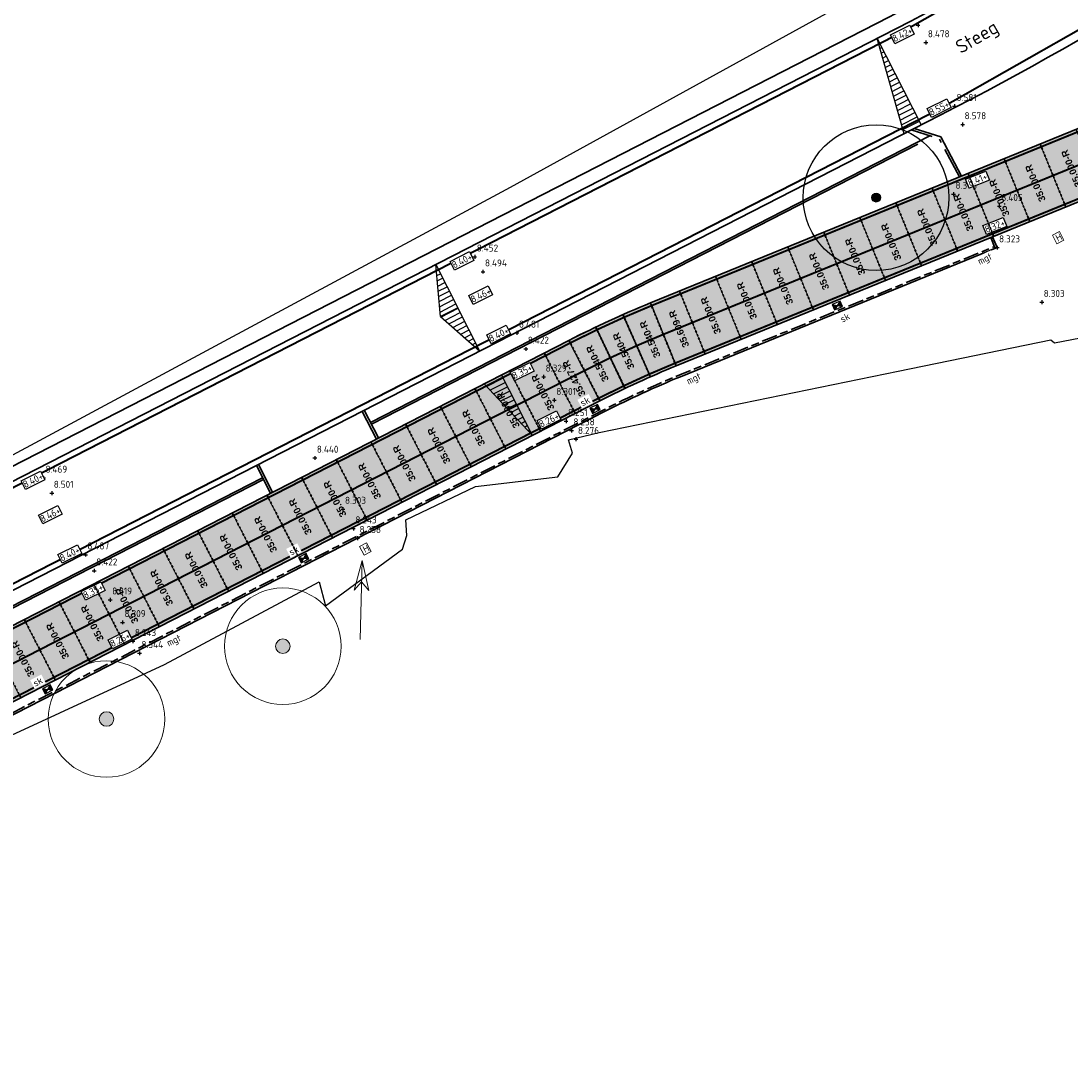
# Model space of a CAD drawing. Header units: metres. Extents: x 158962 to 159595, y 404132 to 404628.
# Tile 10 of 23: x 159289 to 159343, y 404349 to 404403. Entities that reach past the tile are written whole.
import ezdxf
from ezdxf.enums import TextEntityAlignment as Align

# ---------------------------------------------------------------- set-up
doc = ezdxf.new("R2010")
doc.units = ezdxf.units.M
for name, pattern in [('VH-OPSLUITBAND_100X200', [16, 8, -2, 4, -2]), ('VH-OPSLUITBAND_120X250', [26, 16, -4, 2, -4]), ('VW-1-3_STREEP', [4, 1, -3]), ('VW-30-270_STREEP', [3, 0.3, -2.7]), ('VW-5050_STREEP', [1, 0.5, -0.5])]:
    doc.linetypes.add(name, pattern=pattern)
doc.layers.get('Defpoints').update_dxf_attribs({"color": 171})
for name, color, linetype, lineweight in [('B-WE-GR-BOOM-S', 90, 'Continuous', 25), ('B-WE-GR-BOOM-S (ingemeten)', 90, 'Continuous', 25), ('B-WE-OG-HOOGTEPUNT-S', 7, 'Continuous', 25), ('B-WE-OG-HOOGTEPUNT-T18', 10, 'Continuous', 18), ('B-WE-OG-TOPOGRAFIE-T35', 7, 'Continuous', 35), ('B-WE-OG-TOPOGRAFIE_INRIT-G', 10, 'Continuous', 18), ('Easypath', 7, 'Continuous', 5), ('N-WE-BV-GELEIDECONSTRUCTIE_GELEIDERAIL_HOUT-G', 210, 'BV-GELEIDERAIL-SO', 35), ('N-WE-GW-HOOGTE_AFWERKHOOGTE-T25', 7, 'Continuous', 25), ('N-WE-RI-KOLK-S', 150, 'Continuous', 25), ('N-WE-VH-HALFVERHARDING_GRASBETONSTEEN-G', 7, 'Continuous', 35), ('N-WE-VH-KANTOPSLUITING_OPSLUITBAND_100X200-G', 150, 'VH-OPSLUITBAND_100X200', 35), ('N-WE-VH-KANTOPSLUITING_OPSLUITBAND_120X250-G', 4, 'VH-OPSLUITBAND_120X250', 35), ('N-WE-VH-KANTVERHARDING-G', 7, 'Continuous', 30), ('N-WE-VH-T18', 7, 'Continuous', 18), ('N-WE-VW-MARKERING_LANGS_STREEP_13_010-G', 7, 'VW-1-3_STREEP', 13), ('N-WE-VW-MARKERING_LANGS_STREEP_30270_010-G', 7, 'VW-30-270_STREEP', 13), ('N-WE-VW-MARKERING_LANGS_STREEP_DOORGETROKKEN_010-G', 7, 'Continuous', 13)]:
    doc.layers.add(name, color=color, linetype=linetype, lineweight=lineweight)
doc.layers.add('Iv-a-afwateringsprofiel', color=5, linetype='Continuous')
doc.layers.add('N-WE-VH-VERHARDING-AP_NATUURSTEEN', color=7, linetype='Continuous', true_color=0xcccddb)
doc.styles.add('Iv-Tekeninghoofd-2', font='arialbd.ttf', dxfattribs={"height": 2.8})
doc.styles.add('NLCS-ISO', font='NLCS-ISO.TTF')
doc.styles.add('NLCS-ISO-M200-T18', font='NLCS-ISO.TTF', dxfattribs={"height": 0.36})
doc.styles.add('NLCS-ISO-M200-T35', font='NLCS-ISO.TTF', dxfattribs={"height": 0.7})
doc.linetypes.add('BV-GELEIDERAIL-SO', pattern='A,10,-3,[108,NLCS.SHX,S=1,R=0,X=0,Y=0],-3', length=16)

# ---------------------------------------------------------------- blocks, each defined once
blk = doc.blocks.new('inrit')
at = {"linetype": 'Continuous'}
for p, q in [((0, 0), (4.064, 0)), ((4.064, 0), (2.532, 0.38)), ((2.532, 0.38), (2.971, 0)), ((4.064, 0), (2.532, -0.38)), ((2.532, -0.38), (2.971, 0))]:
    blk.add_line(p, q, dxfattribs=at)
blk = doc.blocks.new('N-SRI-KOLK_STRAAT_450X300-SO')
h = blk.add_hatch(color=256)
h.dxf.hatch_style = 1
h.paths.add_polyline_path([(0, 0.75), (-1.125, 1.5), (-1.125, 0)])
h.paths.add_polyline_path([(1.125, 0), (1.125, 1.5), (0, 0.75)])
for p, q in [((-1.125, 0), (1.125, 1.5)), ((1.125, 0), (-1.125, 1.5))]:
    blk.add_line(p, q)
at = {"flags": 128}
blk.add_lwpolyline([(-1.125, 0), (1.125, 0), (1.125, 1.5), (-1.125, 1.5)], close=True, dxfattribs=at)
blk = doc.blocks.new('SGR-BOOM_GBKN-SO')
at = {"linetype": 'ByBlock', "lineweight": 18}
h = blk.add_hatch(color=0, dxfattribs=at)
h.dxf.hatch_style = 1
edge = h.paths.add_edge_path()
edge.add_arc((0, 0), 0.25, 0, 360)
at = {"color": 0, "linetype": 'ByBlock', "lineweight": 18}
for radius in [2, 0.25]:
    blk.add_circle((0, 0), radius, dxfattribs=at)
at = {"color": 0, "linetype": 'ByBlock', "lineweight": 18, "style": 'NLCS-ISO'}
blk.add_attdef('SOORT', (2.5, 0), '', height=1.5, dxfattribs=at)
blk = doc.blocks.new('SGR-BOOM_01')
at = {"ltscale": 0.1}
h = blk.add_hatch(color=256, dxfattribs=at)
edge = h.paths.add_edge_path()
edge.add_arc((0, 0), 0.15, 0, 360)
for radius in [2.5, 0.045]:
    blk.add_circle((0, 0), radius)
blk.add_circle((0, 0), 0.15, dxfattribs=at)
blk = doc.blocks.new('SOG-HOOGTEPUNT-SO')
for p, q in [((-0.5, 0), (0.5, 0)), ((0, 0.5), (0, -0.5))]:
    blk.add_line(p, q)
blk = doc.blocks.new('*U732')
h = blk.add_hatch()
h.set_pattern_fill('AMO-BODEM_LEEM', color=256, scale=0.1, angle=135, pattern_type=2)
h.set_pattern_definition([(270, (0.5, -1.5295), (0.25, -6e-17), [])])
h.paths.add_polyline_path([(3.5, 0), (3.5, 1), (0, 0)])
blk.add_lwpolyline([(3.5, 0), (3.5, 1), (0, 0)], close=True)
blk = doc.blocks.new('*U733')
h = blk.add_hatch()
h.set_pattern_fill('AMO-BODEM_LEEM', color=256, scale=0.1, angle=135, pattern_type=2)
h.set_pattern_definition([(270, (-0.5, -0.5295), (0.25, -6e-17), [])])
h.paths.add_polyline_path([(2.5, 0), (2.5, 1), (0, 0)])
h = blk.add_hatch()
h.set_pattern_fill('AMO-BODEM_LEEM', color=256, scale=0.1, angle=135, pattern_type=2)
h.set_pattern_definition([(270, (-1.5, -0.5295), (0.25, -6e-17), [])])
h.paths.add_polyline_path([(2.5, 0), (2.5, 1), (5, 0)])
for points in [[(2.5, 0), (2.5, 1), (0, 0)], [(2.5, 0), (2.5, 1), (5, 0)]]:
    blk.add_lwpolyline(points, close=True)
blk = doc.blocks.new('*U735')
h = blk.add_hatch()
h.set_pattern_fill('AMO-BODEM_LEEM', color=256, scale=0.1, angle=135, pattern_type=2)
h.set_pattern_definition([(270, (2.00026, -1.5295), (0.25, -6e-17), [])])
h.paths.add_polyline_path([(5, 0), (5, -1), (0, 0)])
blk.add_lwpolyline([(5, 0), (5, -1), (0, 0)], close=True)
blk = doc.blocks.new('EAR35.000-R')
at = {"layer": 'Easypath', "lineweight": 5, "true_color": 0xf27172}
h = blk.add_hatch(color=11, dxfattribs=at)
h.dxf.hatch_style = 1
h.paths.add_polyline_path([(0, 2.005), (-3.5, 2.005), (-3.5, 0), (0, 0)])
edge = h.paths.add_edge_path(flags=17)
edge.add_line((0, 1.985), (-3.5, 1.985))
edge.add_line((-3.5, 0.02), (0, 0.02))
at = {"layer": 'Easypath', "lineweight": 5}
for p, q in [((-3.5, 2.005), (-3.5, 0)), ((0, 2.005), (-3.5, 2.005)), ((0, 0), (0, 2.005)), ((-3.5, 0), (0, 0))]:
    blk.add_line(p, q, dxfattribs=at)
at = {"layer": 'Easypath', "linetype": 'VW-5050_STREEP', "lineweight": 5, "ltscale": 0.2}
for p, q in [((0, 1.985), (-3.5, 1.985)), ((-3.5, 0.02), (0, 0.02))]:
    blk.add_line(p, q, dxfattribs=at)
at = {"layer": 'Easypath', "lineweight": 5, "insert": (-2.775, 1.166), "char_height": 0.35, "attachment_point": 1, "style": 'Iv-Tekeninghoofd-2'}
blk.add_mtext_dynamic_manual_height_columns('35.000-R', width=2.14963, gutter_width=1, heights=[0], dxfattribs=at)
blk = doc.blocks.new('EAR35.540-R')
at = {"true_color": 0xf27172}
h = blk.add_hatch(color=11, dxfattribs=at)
h.dxf.hatch_style = 1
h.paths.add_polyline_path([(-1.49, 3.5), (0.05, 3.5), (0, 0), (-1.44, 0)])
edge = h.paths.add_edge_path(flags=16)
edge.add_line((-1.42, 0), (-1.47, 3.5))
edge.add_line((0.03, 3.5), (-0.02, 0))
for p, q in [((-1.44, 0), (-1.49, 3.5)), ((-1.49, 3.5), (0.05, 3.5)), ((0.05, 3.5), (0, 0)), ((0, 0), (-1.44, 0))]:
    blk.add_line(p, q)
at = {"linetype": 'VW-5050_STREEP', "ltscale": 0.2}
for p, q in [((-1.42, 0), (-1.47, 3.5)), ((0.03, 3.5), (-0.02, 0))]:
    blk.add_line(p, q, dxfattribs=at)
at = {"layer": 'Easypath', "color": 5, "lineweight": 5, "insert": (-0.881, 0.777), "char_height": 0.35, "attachment_point": 1, "rotation": 90, "style": 'Iv-Tekeninghoofd-2'}
blk.add_mtext_dynamic_manual_height_columns('35.540-R', width=2.14963, gutter_width=1, heights=[0], dxfattribs=at)
blk = doc.blocks.new('EAR35.427-R')
at = {"true_color": 0xf27172}
h = blk.add_hatch(color=11, dxfattribs=at)
h.dxf.hatch_style = 1
h.paths.add_polyline_path([(-1.427, 3.5), (-1.427, 0), (0, 0), (0, 3.5)])
edge = h.paths.add_edge_path(flags=16)
edge.add_line((-1.407, 3.5), (-1.407, 0))
edge.add_line((-0.02, 0), (-0.02, 3.5))
at = {"layer": 'Easypath', "lineweight": 5}
for p, q in [((0, 3.5), (-1.427, 3.5)), ((-1.427, 3.5), (-1.427, 0)), ((0, 0), (0, 3.5)), ((-1.427, 0), (0, 0))]:
    blk.add_line(p, q, dxfattribs=at)
at = {"layer": 'Easypath', "linetype": 'VW-5050_STREEP', "lineweight": 5, "ltscale": 0.2}
for p, q in [((-1.407, 3.5), (-1.407, 0)), ((-0.02, 0), (-0.02, 3.5))]:
    blk.add_line(p, q, dxfattribs=at)
at = {"layer": 'Easypath', "color": 5, "lineweight": 5, "insert": (-0.841, 0.633), "char_height": 0.35, "attachment_point": 1, "rotation": 90, "style": 'Iv-Tekeninghoofd-2'}
blk.add_mtext_dynamic_manual_height_columns('35.427-R', width=2.14963, gutter_width=1, heights=[0], dxfattribs=at)
blk = doc.blocks.new('EAR35.609-R')
at = {"true_color": 0xf27172}
h = blk.add_hatch(color=11, dxfattribs=at)
h.dxf.hatch_style = 1
h.paths.add_polyline_path([(0, 3.5), (-1.61, 3.5), (-1.61, 0), (0, 0)])
edge = h.paths.add_edge_path(flags=17)
edge.add_line((-0.02, 0), (-0.02, 3.5))
edge.add_line((-1.59, 3.5), (-1.59, 0))
at = {"layer": 'Easypath', "lineweight": 5}
for p, q in [((0, 3.5), (-1.61, 3.5)), ((-1.61, 3.5), (-1.61, 0)), ((0, 0), (0, 3.5)), ((-1.61, 0), (0, 0))]:
    blk.add_line(p, q, dxfattribs=at)
at = {"layer": 'Easypath', "linetype": 'VW-5050_STREEP', "lineweight": 5, "ltscale": 0.2}
for p, q in [((-1.59, 3.5), (-1.59, 0)), ((-0.02, 0), (-0.02, 3.5))]:
    blk.add_line(p, q, dxfattribs=at)
at = {"layer": 'Easypath', "color": 5, "lineweight": 5, "insert": (-0.937, 0.703), "char_height": 0.35, "attachment_point": 1, "rotation": 90, "style": 'Iv-Tekeninghoofd-2'}
blk.add_mtext_dynamic_manual_height_columns('35.609-R', width=2.14963, gutter_width=1, heights=[0], dxfattribs=at)

msp = doc.modelspace()

# ---------------------------------------------------------------- hatches: boundary and pattern name
at = {"layer": 'N-WE-VH-VERHARDING-AP_NATUURSTEEN', "true_color": 0xda9386}
msp.add_hatch(color=33, dxfattribs=at).paths.add_polyline_path([(159318.789, 404383.288, -0.0216), (159322.713, 404385.089), (159347.98, 404395.387, 0.104938), (159372.03, 404411.704), (159369.507, 404414.129, -0.104938), (159346.659, 404398.628), (159321.392, 404388.33, 0.0216), (159317.193, 404386.403), (159266.471, 404360.422, 0.071669), (159258.676, 404354.898, -0.073217), (159251.53, 404349.867), (159253.106, 404346.742, 0.073217), (159261.086, 404352.36, -0.071669), (159268.067, 404357.307)])

# ---------------------------------------------------------------- linework, layer by layer
at = {"layer": 'Defpoints'}
for points in [[(159525.719, 404612.556), (159525.076, 404611.602), (159501.014, 404579.949), (159496.63, 404578.079), (159494.059, 404579.099), (159493.564, 404578.71), (159491.062, 404575.866), (159487.633, 404574.257), (159486.42, 404572.911), (159485.462, 404570.181), (159486.706, 404568.62), (159487.697, 404566.283), (159487.412, 404563.163), (159464.494, 404535.793), (159437.01, 404503.065), (159410.943, 404473.447), (159383.14, 404443.582), (159359.22, 404420.319), (159346.325, 404411.971), (159314.164, 404394.277), (159281.519, 404376.729), (159248.339, 404359.528), (159225.968, 404349.52)], [(159285.577, 404364.743), (159296.374, 404369.726), (159304.329, 404373.974), (159304.657, 404372.739), (159308.62, 404375.651), (159308.843, 404376.363), (159308.791, 404377.171), (159312.379, 404378.875), (159316.62, 404379.376), (159317.375, 404380.596), (159317.173, 404381.277), (159318.75, 404381.656), (159334.146, 404384.814), (159342.005, 404386.428), (159342.192, 404386.273), (159347.189, 404387.238)]]:
    msp.add_lwpolyline(points, dxfattribs=at)
at = {"layer": 'N-WE-BV-GELEIDECONSTRUCTIE_GELEIDERAIL_HOUT-G', "ltscale": 0.2, "flags": 128}
for points in [[(159307.021, 404382.092), (159335.149, 404396.5)], [(159259.161, 404357.576), (159301.467, 404379.247)]]:
    msp.add_lwpolyline(points, dxfattribs=at)
at = {"layer": 'N-WE-VH-HALFVERHARDING_GRASBETONSTEEN-G'}
for points in [[(159381.51, 404440.163), (159377.772, 404436.191, -0.085818), (159333.7, 404403.061), (159245.916, 404358.095, -0.044387), (159205.379, 404341.684), (159198.922, 404339.715), (159193.779, 404338.147, -0.155199), (159141.165, 404338.777), (159005.614, 404383.687, 0.100467), (158972.749, 404387.638, 0.100467)], [(159240.428, 404348.287, 0.00924), (159248.834, 404352.398), (159301.422, 404379.336)]]:
    msp.add_lwpolyline(points, format="xyb", dxfattribs=at)
msp.add_lwpolyline([(159306.975, 404382.181), (159335.773, 404396.932)], dxfattribs=at)
at = {"layer": 'N-WE-VH-KANTOPSLUITING_OPSLUITBAND_100X200-G', "ltscale": 0.1, "flags": 128}
msp.add_lwpolyline([(159339.141, 404391.136), (159338.915, 404391.692)], dxfattribs=at)
msp.add_lwpolyline([(159268.517, 404356.976), (159319.017, 404382.843, -0.0216), (159322.902, 404384.626), (159339.103, 404391.229)], format="xyb", dxfattribs=at)
at = {"layer": 'N-WE-VH-KANTOPSLUITING_OPSLUITBAND_120X250-G', "ltscale": 0.1, "flags": 128}
for points in [[(159337.296, 404394.812), (159336.248, 404396.783), (159334.816, 404397.231)], [(159307.386, 404381.38), (159306.656, 404382.804)], [(159301.832, 404378.535), (159301.102, 404379.959)]]:
    msp.add_lwpolyline(points, dxfattribs=at)
at = {"layer": 'N-WE-VH-KANTVERHARDING-G'}
for points in [[(159539.074, 404612.556, -0.024921), (159506.431, 404568.982), (159456.553, 404508.888, -0.018201), (159403.383, 404449.375), (159369.507, 404414.129, -0.104938), (159346.659, 404398.628), (159321.392, 404388.33, 0.0216), (159317.193, 404386.403), (159266.471, 404360.422, 0.071669), (159258.676, 404354.898, -0.073217), (159251.53, 404349.867), (159247.456, 404347.812, -0.042275), (159224.517, 404338.577), (159183.351, 404325.923, -0.155354), (159149.07, 404326.266), (159006.927, 404373.097, 0.085931), (158975.368, 404377.764)], [(159543.288, 404612.556, -0.025993), (159509.125, 404566.747), (159459.246, 404506.653, -0.018201), (159405.906, 404446.95), (159372.03, 404411.704, -0.104938), (159347.98, 404395.387), (159322.713, 404385.089, 0.0216), (159318.789, 404383.288), (159268.067, 404357.307, 0.071669), (159261.086, 404352.36, -0.073217), (159253.106, 404346.742), (159249.033, 404344.687, -0.008097), (159244.661, 404342.57)], [(158975.368, 404387.107, -0.003403), (158976.49, 404387.155, -0.089181), (159005.394, 404383.022), (159140.945, 404338.113, 0.155199), (159193.983, 404337.477), (159199.127, 404339.045), (159205.583, 404341.014, 0.044387), (159246.235, 404357.472), (159334.019, 404402.438, 0.085818), (159378.281, 404435.711), (159382.02, 404439.684)], [(159200.585, 404334.263), (159207.041, 404336.232, 0.044387), (159248.515, 404353.021), (159336.298, 404397.987, 0.085818), (159381.923, 404432.285), (159385.661, 404436.257)], [(159268.474, 404356.841), (159319.062, 404382.754, -0.0216), (159322.94, 404384.534), (159339.234, 404391.174)]]:
    msp.add_lwpolyline(points, format="xyb", dxfattribs=at)
for points in [[(159337.408, 404394.857), (159336.331, 404396.883), (159334.969, 404397.309)], [(159339.234, 404391.174), (159339.007, 404391.73)], [(159307.279, 404381.325), (159306.549, 404382.749)], [(159301.939, 404378.59), (159301.209, 404380.014)]]:
    msp.add_lwpolyline(points, dxfattribs=at)
at = {"layer": 'N-WE-VW-MARKERING_LANGS_STREEP_13_010-G', "const_width": 0.1, "flags": 128}
for points in [[(159533.891, 404612.556, -0.016765), (159513.763, 404585.567), (159490.316, 404556.232, -0.020167), (159397.723, 404449.515), (159385.442, 404436.463), (159381.704, 404432.49, -0.085818), (159336.162, 404398.254), (159248.378, 404353.289, -0.044258), (159207.079, 404336.557), (159195.354, 404332.981, -0.155199), (159139.467, 404333.651), (159003.916, 404378.561, 0.093367), (158975.368, 404382.401)], [(158975.368, 404386.807, -0.003449), (158976.501, 404386.855, -0.089181), (159005.299, 404382.737), (159140.85, 404337.828, 0.155199), (159194.07, 404337.19), (159205.754, 404340.753, 0.044299), (159246.372, 404357.205), (159334.156, 404402.171, 0.085818), (159378.5, 404435.505), (159382.238, 404439.478), (159394.519, 404452.53, 0.020167), (159486.879, 404558.98), (159510.326, 404588.314, 0.015225), (159528.521, 404612.556, 0.015225)]]:
    msp.add_lwpolyline(points, format="xyb", dxfattribs=at)
at = {"layer": 'N-WE-VW-MARKERING_LANGS_STREEP_30270_010-G', "const_width": 0.1, "flags": 128}
msp.add_lwpolyline([(159541.182, 404612.556, -0.025459), (159507.778, 404567.864), (159457.899, 404507.77, -0.018201), (159404.644, 404448.163), (159370.769, 404412.916, -0.104938), (159347.32, 404397.007), (159322.053, 404386.71, 0.0216), (159317.991, 404384.846), (159267.269, 404358.864, 0.071669), (159259.881, 404353.629, -0.073217), (159252.318, 404348.305), (159248.244, 404346.25, -0.042275), (159225.031, 404336.904), (159183.865, 404324.25, -0.155354), (159148.523, 404324.604), (159006.38, 404371.435, 0.086049), (158975.368, 404376.013)], format="xyb", dxfattribs=at)
at = {"layer": 'N-WE-VW-MARKERING_LANGS_STREEP_DOORGETROKKEN_010-G', "const_width": 0.1, "flags": 128}
for points in [[(159539.254, 404612.556, -0.024968), (159506.547, 404568.886), (159456.668, 404508.792, -0.018201), (159403.491, 404449.271), (159369.615, 404414.025, -0.104938), (159346.716, 404398.489), (159321.449, 404388.191, 0.0216), (159317.262, 404386.27), (159266.54, 404360.288, 0.071669), (159258.779, 404354.789, -0.073217), (159251.597, 404349.733), (159247.524, 404347.678, -0.042275), (159224.561, 404338.434), (159183.395, 404325.78, -0.155354), (159149.023, 404326.124), (159006.88, 404372.954, 0.085941), (158975.368, 404377.614)], [(159543.108, 404612.556, -0.025947), (159509.009, 404566.842), (159459.13, 404506.748, -0.018201), (159405.798, 404447.054), (159371.922, 404411.807, -0.104938), (159347.924, 404395.526), (159322.657, 404385.228, 0.0216), (159318.721, 404383.422), (159267.999, 404357.44, 0.071669), (159260.982, 404352.469, -0.073217), (159253.038, 404346.876), (159248.965, 404344.821, -0.008097), (159244.597, 404342.706)]]:
    msp.add_lwpolyline(points, format="xyb", dxfattribs=at)

# ---------------------------------------------------------------- block references
at = {"color": 5, "rotation": 22.17363882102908}
msp.add_blockref('EAR35.609-R', (159324.206, 404385.698), dxfattribs=at)
for p, rotation in [((159322.713, 404385.089), 22.99855349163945), ((159321.388, 404384.527), 24.6483836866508)]:
    msp.add_blockref('EAR35.540-R', p, dxfattribs=dict(rotation=rotation))
at = {"layer": 'B-WE-GR-BOOM-S', "xscale": 1.5, "yscale": 1.5, "zscale": 1.5}
for p in [(159302.464, 404370.659), (159293.39, 404366.916)]:
    msp.add_blockref('SGR-BOOM_GBKN-SO', p, dxfattribs=at)
at = {"layer": 'B-WE-GR-BOOM-S (ingemeten)', "xscale": 1.5, "yscale": 1.5, "zscale": 1.5}
msp.add_blockref('SGR-BOOM_01', (159333.006, 404393.749, 8.774), dxfattribs=at)
at = {"layer": 'B-WE-OG-HOOGTEPUNT-S', "xscale": 0.2, "yscale": 0.2, "zscale": 0.2}
for p in [(159335.166, 404402.629, 8.416), (159335.569, 404401.73, 8.478), (159337.04, 404398.451, 8.581), (159337.461, 404397.513, 8.578), (159336.99, 404393.929, 8.398), (159339.349, 404393.305, 8.405), (159339.234, 404391.174, 8.323), (159312.342, 404390.703, 8.452), (159312.768, 404389.936, 8.494), (159341.533, 404388.366, 8.303), (159314.518, 404386.786, 8.481), (159314.973, 404385.96, 8.422), (159315.89, 404384.522, 8.329), (159316.44, 404383.326, 8.301), (159317.043, 404382.24, 8.251), (159317.322, 404381.756, 8.238), (159317.556, 404381.317, 8.276), (159304.113, 404380.35, 8.44), (159290.142, 404379.321, 8.469), (159290.568, 404378.543, 8.501), (159305.561, 404377.721, 8.303), (159306.096, 404376.717, 8.243), (159306.311, 404376.221, 8.258), (159292.303, 404375.373, 8.487), (159292.755, 404374.548, 8.422), (159293.573, 404373.053, 8.319), (159294.21, 404371.891, 8.309), (159294.745, 404370.914, 8.243), (159295.081, 404370.298, 8.344)]:
    msp.add_blockref('SOG-HOOGTEPUNT-SO', p, dxfattribs=at)
at = {"layer": 'B-WE-OG-TOPOGRAFIE_INRIT-G', "rotation": 88.4586874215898}
msp.add_blockref('inrit', (159306.442, 404371.009), dxfattribs=at)
at = {"layer": 'Easypath', "lineweight": 5}
for p, rotation in [((159343.312, 404397.264), 112.1736388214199), ((159335.885, 404394.237), 112.1736388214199), ((159334.028, 404393.48), 112.1736388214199), ((159332.172, 404392.723), 112.1736388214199), ((159328.458, 404391.21), 112.1736388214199), ((159326.601, 404390.453), 112.1736388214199), ((159324.744, 404389.696), 112.1736388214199), ((159312.354, 404383.925), 117.1231289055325), ((159310.57, 404383.011), 117.1231289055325), ((159308.785, 404382.097), 117.1231289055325), ((159307.001, 404381.182), 117.1231289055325), ((159299.863, 404377.526), 117.1231289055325), ((159298.078, 404376.612), 117.1231289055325), ((159296.294, 404375.698), 117.1231289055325)]:
    msp.add_blockref('EAR35.000-R', p, dxfattribs=dict(at, rotation=rotation))
at = {"layer": 'N-WE-RI-KOLK-S', "xscale": 0.1999999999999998, "yscale": 0.1999999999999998, "zscale": 0.1999999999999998}
for p, rotation in [((159330.954, 404388.34), 202.1736388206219), ((159318.462, 404383.008), 207.123128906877), ((159303.463, 404375.326), 207.123128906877), ((159290.287, 404368.576), 207.123128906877)]:
    msp.add_blockref('N-SRI-KOLK_STRAAT_450X300-SO', p, dxfattribs=dict(at, rotation=rotation))

# ---------------------------------------------------------------- texts
at = {"layer": 'B-WE-OG-HOOGTEPUNT-T18', "style": 'NLCS-ISO'}
for s, p in [('8.478', (159335.672, 404402.002, 8.478)), ('8.581', (159337.143, 404398.723, 8.581)), ('8.578', (159337.563, 404397.785, 8.578)), ('8.398', (159337.093, 404394.201, 8.398)), ('8.405', (159339.451, 404393.577, 8.405)), ('8.323', (159339.336, 404391.446, 8.323)), ('8.452', (159312.445, 404390.975, 8.452)), ('8.494', (159312.87, 404390.208, 8.494)), ('8.303', (159341.635, 404388.638, 8.303)), ('8.481', (159314.62, 404387.058, 8.481)), ('8.422', (159315.075, 404386.232, 8.422)), ('8.329', (159315.993, 404384.794, 8.329)), ('8.301', (159316.542, 404383.597, 8.301)), ('8.251', (159317.145, 404382.511, 8.251)), ('8.238', (159317.424, 404382.028, 8.238)), ('8.276', (159317.658, 404381.589, 8.276)), ('8.440', (159304.215, 404380.622, 8.44)), ('8.469', (159290.244, 404379.593, 8.469)), ('8.501', (159290.67, 404378.815, 8.501)), ('8.303', (159305.664, 404377.992, 8.303)), ('8.243', (159306.198, 404376.989, 8.243)), ('8.258', (159306.413, 404376.493, 8.258)), ('8.487', (159292.405, 404375.645, 8.487)), ('8.422', (159292.857, 404374.82, 8.422)), ('8.319', (159293.676, 404373.325, 8.319)), ('8.309', (159294.312, 404372.163, 8.309)), ('8.243', (159294.847, 404371.186, 8.243)), ('8.344', (159295.184, 404370.57, 8.344))]:
    msp.add_text(s, height=0.36, rotation=359.8908, dxfattribs=at).set_placement(p)
at = {"layer": 'B-WE-OG-TOPOGRAFIE-T35', "style": 'NLCS-ISO-M200-T35'}
msp.add_text('Steeg', height=0.7, rotation=30.397, dxfattribs=at).set_placement((159338.245, 404401.934), align=Align.MIDDLE)

# ---------------------------------------------------------------- next in the draw order: texts
at = {"layer": 'N-WE-GW-HOOGTE_AFWERKHOOGTE-T25', "char_height": 0.36, "width": 0.97783, "attachment_point": 5, "style": 'NLCS-ISO-M200-T18', "bg_fill": 19, "box_fill_scale": 1.2, "bg_fill_color": 256, "bg_fill_transparency": 0}
for s, insert, rotation in [('8.42+', (159334.358, 404402.143), 26.397), ('8.55+', (159336.25, 404398.356), 26.397), ('8.41+', (159338.23, 404394.676), 21.596), ('8.32+', (159339.122, 404392.288), 21.596), ('8.40+', (159311.687, 404390.494), 26.397), ('8.46+', (159312.652, 404388.728), 26.397), ('8.40+', (159313.578, 404386.707), 26.397), ('8.35+', (159314.784, 404384.796), 26.397), ('8.26+', (159316.167, 404382.301), 26.397), ('8.40+', (159289.603, 404379.199), 26.397), ('8.46+', (159290.492, 404377.433), 26.397), ('8.40+', (159291.495, 404375.413), 26.397), ('8.35+', (159292.7, 404373.502), 26.397), ('8.26+', (159294.083, 404371.007), 26.397)]:
    msp.add_mtext(s, dxfattribs=dict(at, insert=insert, rotation=rotation))
at = {"layer": 'N-WE-VH-T18', "char_height": 0.36, "attachment_point": 1, "style": 'NLCS-ISO-M200-T18', "box_fill_scale": 1.2, "bg_fill_color": 256, "bg_fill_transparency": 0}
for s, insert, width, rotation, bg_fill in [('\\pi0.02267;H', (159342.18, 404391.786), 0.26134, 27.125, 19), ('mgt', (159338.187, 404390.606), 0.78879, 25.6568, 3), ('sk', (159331.106, 404387.624), 0.5039, 27.125, 3), ('mgt', (159323.196, 404384.443), 0.78879, 25.6568, 3), ('sk', (159317.727, 404383.316), 0.5039, 27.125, 3), ('sk', (159302.729, 404375.633), 0.5039, 27.125, 3), ('\\pi0.02267;H', (159306.511, 404375.765), 0.26134, 27.125, 19), ('mgt', (159296.435, 404370.966), 0.78879, 25.6568, 3), ('sk', (159289.553, 404368.884), 0.5039, 27.125, 3)]:
    msp.add_mtext(s, dxfattribs=dict(at, insert=insert, width=width, rotation=rotation, bg_fill=bg_fill))

# ---------------------------------------------------------------- next in the draw order: block references
at = {"rotation": 26.29821388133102}
msp.add_blockref('EAR35.540-R', (159320.08, 404383.926), dxfattribs=at)
at = {"color": 5, "rotation": 27.12312890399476}
msp.add_blockref('EAR35.427-R', (159318.789, 404383.288), dxfattribs=at)
at = {"layer": 'Easypath', "lineweight": 5}
for p, rotation in [((159341.455, 404396.507), 112.1736388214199), ((159339.598, 404395.75), 112.1736388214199), ((159337.742, 404394.994), 112.1736388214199), ((159330.315, 404391.967), 112.1736388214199), ((159315.923, 404385.753), 117.1231289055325), ((159314.139, 404384.839), 117.1231289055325), ((159305.216, 404380.268), 117.1231289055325), ((159303.432, 404379.354), 117.1231289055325), ((159301.647, 404378.44), 117.1231289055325), ((159294.509, 404374.784), 117.1231289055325), ((159292.725, 404373.87), 117.1231289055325), ((159290.94, 404372.956), 117.1231289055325), ((159289.156, 404372.042), 117.1231289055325)]:
    msp.add_blockref('EAR35.000-R', p, dxfattribs=dict(at, rotation=rotation))
at = {"layer": 'Iv-a-afwateringsprofiel'}
for name, p, rotation in [('*U735', (159333.054, 404401.944), 297.123128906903), ('*U733', (159312.612, 404385.854), 117.1231289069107), ('*U732', (159315.309, 404381.506), 117.123128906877)]:
    msp.add_blockref(name, p, dxfattribs=dict(at, rotation=rotation))

doc.saveas('drawing.dxf')
